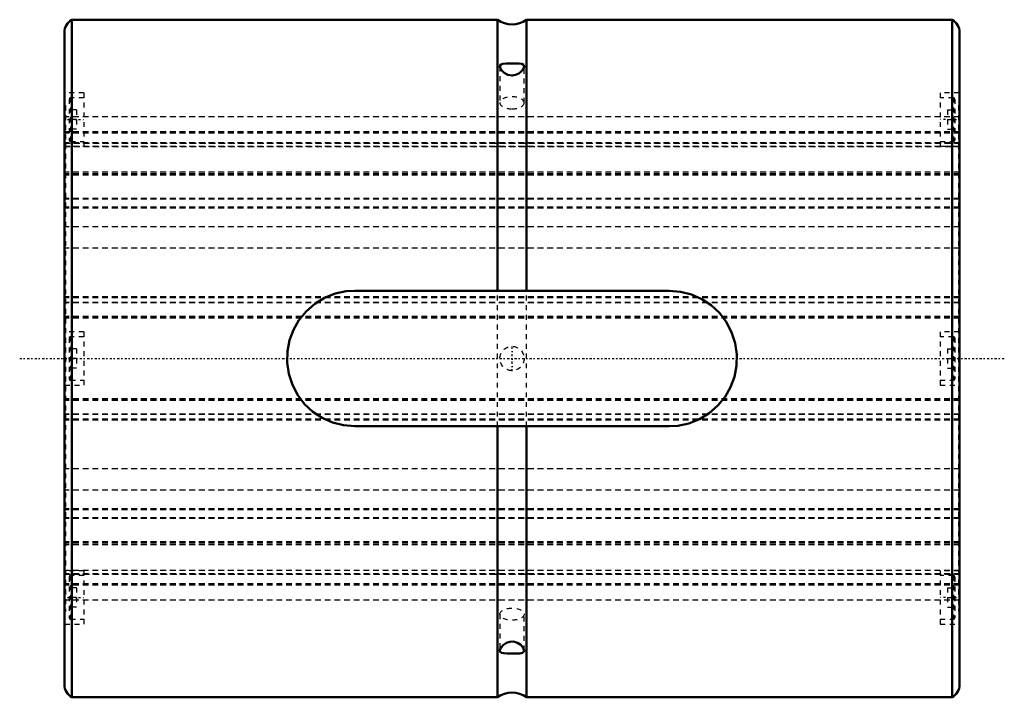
# Model space of a CAD drawing. Header units: millimetres. Extents: x -9 to 194, y -70 to 70.
import ezdxf

# ---------------------------------------------------------------- set-up
doc = ezdxf.new("R2010")
doc.units = ezdxf.units.MM
doc.linetypes.add('Center', pattern=[1.5, 0.45, -0.5, 0.05, -0.5])
doc.linetypes.add('Dashed', pattern=[2, 1, -1])
for name, color, linetype, lineweight in [('2d ConnectionPoints', 7, 'Continuous', 50), ('AM_0', 7, 'Continuous', 50), ('AM_7', 7, 'Center', 25), ('AM_9', 6, 'Dashed', 25)]:
    doc.layers.add(name, color=color, linetype=linetype, lineweight=lineweight)

# ---------------------------------------------------------------- blocks, each defined once
blk = doc.blocks.new('1_100L_cylinder_0_in_SLS100L1185_00__4')
at = {"layer": 'AM_0'}
for p, q in [((89.5, 70), (1.5, 70)), ((1.5, 70), (1.5, -70)), ((89.5, 70), (89.5, 14)), ((183.5, 70), (95.5, 70)), ((95.5, 70), (95.5, 14)), ((183.5, 70), (183.5, -70)), ((0, 67.4), (0, -67.4)), ((185, 67.4), (185, -67.4)), ((60, 14), (125, 14)), ((125, -14), (60, -14)), ((89.5, -14), (89.5, -70)), ((95.5, -14), (95.5, -70)), ((1.5, -70), (89.5, -70)), ((95.5, -70), (183.5, -70))]:
    blk.add_line(p, q, dxfattribs=at)
for points in [[(91.31, 60.95), (90.63, 60.88), (90.18, 60.71), (90, 60.37), (90, 60.34)], [(90, 60.34), (90.09, 59.95), (90.38, 59.49), (90.9, 59), (91.66, 58.61), (92.5, 58.47), (93.24, 58.58), (93.91, 58.87), (94.49, 59.34), (94.89, 59.91), (95, 60.34)], [(95, 60.34), (95, 60.39), (94.86, 60.67), (94.53, 60.85), (93.95, 60.93), (93.15, 60.96), (92.33, 60.97), (91.6, 60.96), (91.31, 60.95)], [(60, -14), (57.68, -13.8), (55.42, -13.23), (53.29, -12.29), (51.35, -11.01), (49.64, -9.41), (48.21, -7.55), (47.1, -5.44), (46.37, -3.19), (46.03, -0.86), (46.08, 1.49), (46.52, 3.76), (47.32, 5.93), (48.47, 7.94), (49.94, 9.74), (51.72, 11.29), (53.74, 12.52), (55.94, 13.4), (58.26, 13.89), (60, 14)], [(125, 14), (127.32, 13.8), (129.58, 13.23), (131.71, 12.29), (133.65, 11.01), (135.36, 9.41), (136.79, 7.55), (137.9, 5.44), (138.63, 3.19), (138.97, 0.86), (138.92, -1.49), (138.48, -3.76), (137.68, -5.93), (136.53, -7.94), (135.06, -9.74), (133.28, -11.29), (131.26, -12.52), (129.06, -13.4), (126.74, -13.89), (125, -14)], [(95, -60.34), (94.97, -60.12), (94.76, -59.68), (94.33, -59.19), (93.66, -58.73), (92.82, -58.49), (92.03, -58.51), (91.34, -58.74), (90.72, -59.14), (90.24, -59.69), (90.01, -60.22), (90, -60.34)], [(90, -60.34), (90.06, -60.58), (90.32, -60.79), (90.79, -60.91), (91.52, -60.96), (92.04, -60.96)], [(92.04, -60.96), (92.79, -60.97), (93.51, -60.96), (94.15, -60.92), (94.67, -60.8), (94.97, -60.52), (95, -60.34)]]:
    blk.add_lwpolyline(points, dxfattribs=at)
for centre, radius, start, end in [((3, 67.4), 3, 120, 180), ((92.5, 74), 5, 233.1301, 306.8699), ((182, 67.4), 3, 360, 60), ((3, -67.4), 3, 180, 240), ((92.5, -74), 5, 53.1301, 126.8699), ((182, -67.4), 3, 300, 0)]:
    blk.add_arc(centre, radius, start, end, dxfattribs=at)
at = {"layer": 'AM_7'}
for p, q in [((-0.2, 49.36), (4.2, 49.36)), ((185.2, 49.36), (180.8, 49.36)), ((92.5, -2.63), (92.5, 2.62)), ((-9.25, 0), (194.25, 0)), ((-0.2, -49.36), (4.2, -49.36)), ((185.2, -49.36), (180.8, -49.36))]:
    blk.add_line(p, q, dxfattribs=at)
at = {"layer": 'AM_9'}
for p, q in [((0.1, 65.5), (0, 65.5)), ((0.1, 65.5), (0.1, -65.5)), ((184.9, 65.5), (184.9, -65.5)), ((185, 65.5), (184.9, 65.5)), ((90, 60.33), (90, 52.83)), ((95, 52.83), (95, 60.33)), ((4, 54.86), (0.1, 54.86)), ((1, 53.61), (1, 45.11)), ((4, 53.86), (1.25, 53.86)), ((1.25, 53.86), (1.25, 44.86)), ((4, 54.86), (4, 43.86)), ((181, 54.86), (181, 43.86)), ((184.9, 54.86), (181, 54.86)), ((183.75, 53.86), (181, 53.86)), ((183.75, 53.86), (183.75, 44.86)), ((184, 53.61), (184, 45.11)), ((0.2, 52.26), (0.1, 52.26)), ((0.2, 52.26), (0.2, -52.26)), ((2.5, 51.36), (1, 51.36)), ((2.5, 51.36), (2.5, 47.36)), ((182.5, 51.36), (184, 51.36)), ((182.5, 51.36), (182.5, 47.36)), ((184.8, 52.26), (184.9, 52.26)), ((184.8, 52.26), (184.8, -52.26)), ((0.2, 49.36), (0.1, 49.36)), ((184.8, 49.94), (0.2, 49.94)), ((2.5, 49.36), (1, 49.36)), ((182.5, 49.36), (184, 49.36)), ((184.8, 49.36), (184.9, 49.36)), ((184.8, 46.86), (0.2, 46.86)), ((2.5, 47.36), (1, 47.36)), ((182.5, 47.36), (184, 47.36)), ((0.1, 46.6), (0.2, 46.6)), ((0.2, 46.3), (0.1, 46.3)), ((184.8, 46.76), (0.2, 46.76)), ((184.8, 46.65), (0.2, 46.65)), ((184.8, 46.57), (0.2, 46.57)), ((1.25, 44.86), (4, 44.86)), ((181, 44.86), (183.75, 44.86)), ((184.8, 46.6), (184.9, 46.6)), ((184.8, 46.3), (184.9, 46.3)), ((0.2, 43.86), (0.1, 43.86)), ((0.1, 43.86), (4, 43.86)), ((184.8, 44.54), (0.2, 44.54)), ((184.8, 44.53), (0.2, 44.53)), ((184.8, 44.51), (0.2, 44.51)), ((0.2, 44.5), (184.8, 44.5)), ((184.8, 43.82), (0.2, 43.82)), ((0.2, 43.79), (184.8, 43.79)), ((181, 43.86), (184.9, 43.86)), ((184.9, 43.86), (184.8, 43.86)), ((0.2, 39.64), (0.1, 39.64)), ((184.8, 39.64), (184.9, 39.64)), ((184.8, 38.52), (0.2, 38.52)), ((184.8, 38.15), (0.2, 38.15)), ((184.8, 37.94), (0.2, 37.94)), ((184.8, 37.86), (0.2, 37.86)), ((184.8, 33.07), (0.2, 33.07)), ((184.8, 32.91), (0.2, 32.91)), ((0.2, 32.42), (0.1, 32.42)), ((184.8, 31.29), (0.2, 31.29)), ((184.8, 31.07), (0.2, 31.07)), ((184.8, 32.42), (184.9, 32.42)), ((0.2, 27.93), (0.1, 27.93)), ((184.8, 27.17), (0.2, 27.17)), ((184.8, 27.93), (184.9, 27.93)), ((0.2, 24.33), (0.1, 24.33)), ((184.8, 22.77), (0.2, 22.77)), ((184.8, 24.33), (184.9, 24.33)), ((0.2, 13.88), (0.1, 13.88)), ((184.8, 12.75), (0.2, 12.75)), ((184.8, 12.53), (0.2, 12.53)), ((89.5, -14), (89.5, 14)), ((95.5, -14), (95.5, 14)), ((184.8, 13.88), (184.9, 13.88)), ((184.8, 11.6), (0.2, 11.6)), ((184.8, 11.47), (0.2, 11.47)), ((0.2, 9.72), (0.1, 9.72)), ((184.8, 8.71), (0.2, 8.71)), ((184.8, 8.7), (0.2, 8.7)), ((184.8, 8.62), (0.2, 8.62)), ((184.8, 8.34), (0.2, 8.34)), ((184.8, 9.72), (184.9, 9.72)), ((4, 5.5), (0.1, 5.5)), ((1, 4.25), (1, -4.25)), ((4, 4.5), (1.25, 4.5)), ((1.25, 4.5), (1.25, -4.5)), ((4, 5.5), (4, -5.5)), ((181, 5.5), (181, -5.5)), ((184.9, 5.5), (181, 5.5)), ((183.75, 4.5), (181, 4.5)), ((183.75, 4.5), (183.75, -4.5)), ((184, 4.25), (184, -4.25)), ((0.2, 2.74), (0.1, 2.74)), ((184.8, 2.74), (184.9, 2.74)), ((2.5, 2), (1, 2)), ((2.5, 2), (2.5, -2)), ((182.5, 2), (184, 2)), ((182.5, 2), (182.5, -2)), ((2.5, 0), (1, 0)), ((2.5, -2), (1, -2)), ((182.5, 0), (184, 0)), ((182.5, -2), (184, -2)), ((0.1, -2.74), (0.2, -2.74)), ((184.8, -2.74), (184.9, -2.74)), ((0.1, -5.5), (4, -5.5)), ((1.25, -4.5), (4, -4.5)), ((181, -4.5), (183.75, -4.5)), ((181, -5.5), (184.9, -5.5)), ((0.2, -9.72), (0.1, -9.72)), ((184.8, -8.34), (0.2, -8.34)), ((184.8, -8.62), (0.2, -8.62)), ((184.8, -8.7), (0.2, -8.7)), ((184.8, -8.71), (0.2, -8.71)), ((184.8, -9.72), (184.9, -9.72)), ((184.8, -11.47), (0.2, -11.47)), ((184.8, -11.6), (0.2, -11.6)), ((0.2, -13.88), (0.1, -13.88)), ((184.8, -12.53), (0.2, -12.53)), ((184.8, -12.75), (0.2, -12.75)), ((184.8, -13.88), (184.9, -13.88)), ((0.2, -24.33), (0.1, -24.33)), ((184.8, -22.77), (0.2, -22.77)), ((184.8, -24.33), (184.9, -24.33)), ((0.2, -27.93), (0.1, -27.93)), ((184.8, -27.17), (0.2, -27.17)), ((184.8, -27.93), (184.9, -27.93)), ((0.2, -32.42), (0.1, -32.42)), ((184.8, -31.07), (0.2, -31.07)), ((184.8, -31.29), (0.2, -31.29)), ((184.8, -32.42), (184.9, -32.42)), ((184.8, -32.91), (0.2, -32.91)), ((184.8, -33.07), (0.2, -33.07)), ((184.8, -37.86), (0.2, -37.86)), ((184.8, -37.94), (0.2, -37.94)), ((184.8, -38.15), (0.2, -38.15)), ((184.8, -38.52), (0.2, -38.52)), ((0.2, -39.64), (0.1, -39.64)), ((184.8, -39.64), (184.9, -39.64)), ((0.1, -43.86), (0.2, -43.86)), ((4, -43.86), (0.1, -43.86)), ((184.8, -43.79), (0.2, -43.79)), ((184.8, -43.82), (0.2, -43.82)), ((184.8, -44.5), (0.2, -44.5)), ((184.8, -44.51), (0.2, -44.51)), ((184.8, -44.53), (0.2, -44.53)), ((0.2, -44.54), (184.8, -44.54)), ((4, -43.86), (4, -54.86)), ((181, -43.86), (181, -54.86)), ((184.9, -43.86), (181, -43.86)), ((184.8, -43.86), (184.9, -43.86)), ((0.2, -46.3), (0.1, -46.3)), ((0.2, -46.6), (0.1, -46.6)), ((184.8, -46.57), (0.2, -46.57)), ((184.8, -46.65), (0.2, -46.65)), ((184.8, -46.76), (0.2, -46.76)), ((1, -45.11), (1, -53.61)), ((4, -44.86), (1.25, -44.86)), ((1.25, -44.86), (1.25, -53.86)), ((183.75, -44.86), (181, -44.86)), ((183.75, -44.86), (183.75, -53.86)), ((184, -45.11), (184, -53.61)), ((184.8, -46.3), (184.9, -46.3)), ((184.9, -46.6), (184.8, -46.6)), ((184.8, -46.86), (0.2, -46.86)), ((2.5, -47.36), (1, -47.36)), ((2.5, -47.36), (2.5, -51.36)), ((182.5, -47.36), (184, -47.36)), ((182.5, -47.36), (182.5, -51.36)), ((0.2, -49.36), (0.1, -49.36)), ((184.8, -49.94), (0.2, -49.94)), ((2.5, -49.36), (1, -49.36)), ((182.5, -49.36), (184, -49.36)), ((184.8, -49.36), (184.9, -49.36)), ((0.2, -52.26), (0.1, -52.26)), ((2.5, -51.36), (1, -51.36)), ((90, -52.83), (90, -60.32)), ((95, -60.32), (95, -52.83)), ((182.5, -51.36), (184, -51.36)), ((184.8, -52.26), (184.9, -52.26)), ((0.1, -54.86), (4, -54.86)), ((1.25, -53.86), (4, -53.86)), ((181, -53.86), (183.75, -53.86)), ((181, -54.86), (184.9, -54.86)), ((0, -65.5), (0.1, -65.5)), ((184.9, -65.5), (185, -65.5))]:
    blk.add_line(p, q, dxfattribs=at)
blk.add_circle((92.5, 0), 2.5, dxfattribs=at)
for centre, start, end in [((1.25, 53.61), 90, 180), ((183.75, 53.61), 0, 90), ((1.25, 45.11), 180, 270), ((183.75, 45.11), 270, 0), ((1.25, 4.25), 90, 180), ((183.75, 4.25), 360, 90), ((1.25, -4.25), 180, 270), ((183.75, -4.25), 270, 0), ((1.25, -45.11), 90, 180), ((183.75, -45.11), 0, 90), ((1.25, -53.61), 180, 270), ((183.75, -53.61), 270, 0)]:
    blk.add_arc(centre, 0.25, start, end, dxfattribs=at)
for start_param, end_param in [(0, 4.712389), (4.712389, 6.283185)]:
    blk.add_ellipse((92.5, 52.83), major_axis=(2.5, 0), ratio=0.5, start_param=start_param, end_param=end_param, dxfattribs=at)
blk.add_ellipse((92.5, -52.83), major_axis=(-2.5, 0), ratio=0.5, dxfattribs=at)
blk = doc.blocks.new('2_100_L185__0_in_SLS100L1185_00__4')
at = {"layer": 'AM_9'}
for p, q in [((185, 49.94), (0, 49.94)), ((185, 46.86), (0, 46.86)), ((185, 46.76), (0, 46.76)), ((185, 46.65), (0, 46.65)), ((185, 46.57), (0, 46.57)), ((185, 44.54), (0, 44.54)), ((185, 44.53), (0, 44.53)), ((185, 44.51), (0, 44.51)), ((0, 44.5), (185, 44.5)), ((185, 43.82), (0, 43.82)), ((0, 43.79), (185, 43.79)), ((185, 38.52), (0, 38.52)), ((185, 38.15), (0, 38.15)), ((185, 37.94), (0, 37.94)), ((185, 37.86), (0, 37.86)), ((185, 33.07), (0, 33.07)), ((185, 32.91), (0, 32.91)), ((185, 31.29), (0, 31.29)), ((185, 31.07), (0, 31.07)), ((185, 27.17), (0, 27.17)), ((185, 22.77), (0, 22.77)), ((185, 12.75), (0, 12.75)), ((185, 12.53), (0, 12.53)), ((185, 11.6), (0, 11.6)), ((185, 11.47), (0, 11.47)), ((185, 8.71), (0, 8.71)), ((185, 8.7), (0, 8.7)), ((185, 8.62), (0, 8.62)), ((185, 8.34), (0, 8.34)), ((185, -8.34), (0, -8.34)), ((185, -8.62), (0, -8.62)), ((185, -8.7), (0, -8.7)), ((185, -8.71), (0, -8.71)), ((185, -11.47), (0, -11.47)), ((185, -11.6), (0, -11.6)), ((185, -12.53), (0, -12.53)), ((185, -12.75), (0, -12.75)), ((185, -22.77), (0, -22.77)), ((185, -27.17), (0, -27.17)), ((185, -31.07), (0, -31.07)), ((185, -31.29), (0, -31.29)), ((185, -32.91), (0, -32.91)), ((185, -33.07), (0, -33.07)), ((185, -37.86), (0, -37.86)), ((185, -37.94), (0, -37.94)), ((185, -38.15), (0, -38.15)), ((185, -38.52), (0, -38.52)), ((185, -43.79), (0, -43.79)), ((185, -43.82), (0, -43.82)), ((185, -44.5), (0, -44.5)), ((185, -44.51), (0, -44.51)), ((185, -44.53), (0, -44.53)), ((0, -44.54), (185, -44.54)), ((185, -46.57), (0, -46.57)), ((185, -46.65), (0, -46.65)), ((185, -46.76), (0, -46.76)), ((185, -46.86), (0, -46.86)), ((185, -49.94), (0, -49.94))]:
    blk.add_line(p, q, dxfattribs=at)

msp = doc.modelspace()

# ---------------------------------------------------------------- linework, layer by layer
at = {"layer": '2d ConnectionPoints'}
msp.add_point((0, 0), dxfattribs=at)

# ---------------------------------------------------------------- block references
for name in ['1_100L_cylinder_0_in_SLS100L1185_00__4', '2_100_L185__0_in_SLS100L1185_00__4']:
    msp.add_blockref(name, (0, 0))

doc.saveas('drawing.dxf')
